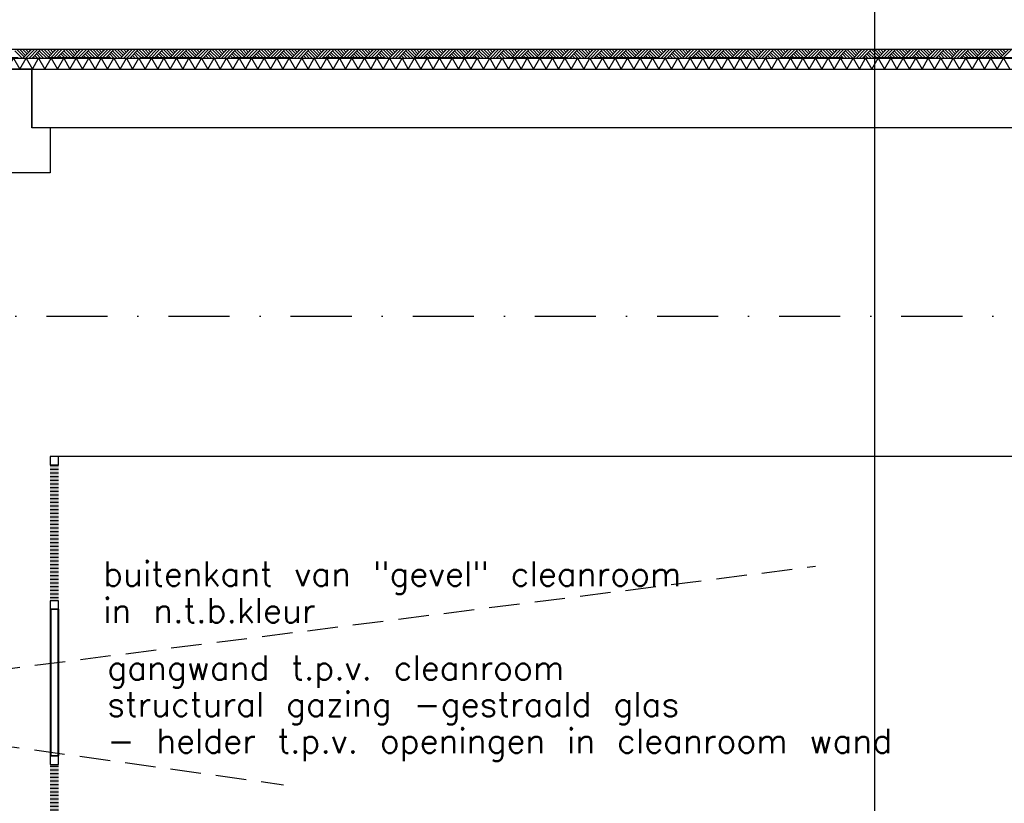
# Model space of a CAD drawing. Extents: x -6882 to 53094, y 98041 to 125706.
# Tile 8 of 15: x 14441 to 22503, y 109668 to 116085. Entities that reach past the tile are written whole.
import ezdxf
from ezdxf.enums import TextEntityAlignment as Align

# ---------------------------------------------------------------- set-up
doc = ezdxf.new("R2010")
doc.units = 0
doc.header["$LTSCALE"] = 1000
doc.header["$MEASUREMENT"] = 0
for name, pattern in [('DASHDOT', [1, 0.5, -0.25, 0, -0.25]), ('DASHED', [0.75, 0.5, -0.25]), ('HIDDEN', [0.375, 0.25, -0.125])]:
    doc.linetypes.add(name, pattern=pattern)
for name, color, linetype in [('B02', 7, 'CONTINUOUS'), ('B03', 7, 'CONTINUOUS'), ('B06', 7, 'CONTINUOUS')]:
    doc.layers.add(name, color=color, linetype=linetype)
doc.styles.add('TXT', font='txt.shx')

# ---------------------------------------------------------------- blocks, each defined once
blk = doc.blocks.new('*X0')
at = {"layer": 'B03', "color": 1, "linetype": 'Continuous'}
for p, q in [((-301.4, -270), (-231.4, -270)), ((-301.4, -300), (-231.4, -300)), ((-301.4, -330), (-231.4, -330)), ((-301.4, -360), (-231.4, -360)), ((-301.4, -390), (-231.4, -390)), ((-301.4, -420), (-231.4, -420)), ((-301.4, -450), (-231.4, -450)), ((-301.4, -480), (-231.4, -480)), ((-301.4, -510), (-231.4, -510)), ((-301.4, -540), (-231.4, -540)), ((-301.4, -570), (-231.4, -570)), ((-301.4, -600), (-231.4, -600)), ((-301.4, -630), (-231.4, -630)), ((-301.4, -660), (-231.4, -660)), ((-301.4, -690), (-231.4, -690)), ((-301.4, -720), (-231.4, -720)), ((-301.4, -750), (-231.4, -750)), ((-301.4, -780), (-231.4, -780)), ((-301.4, -810), (-231.4, -810)), ((-301.4, -840), (-231.4, -840)), ((-301.4, -870), (-231.4, -870)), ((-301.4, -900), (-231.4, -900)), ((-301.4, -930), (-231.4, -930)), ((-301.4, -960), (-231.4, -960)), ((-301.4, -990), (-231.4, -990)), ((-301.4, -1020), (-231.4, -1020)), ((-301.4, -1050), (-231.4, -1050)), ((-301.4, -1080), (-231.4, -1080)), ((-301.4, -1110), (-231.4, -1110)), ((-301.4, -1140), (-231.4, -1140)), ((-301.4, -1170), (-231.4, -1170)), ((-301.4, -1200), (-231.4, -1200)), ((-301.4, -1230), (-231.4, -1230)), ((-301.4, -1260), (-231.4, -1260)), ((-301.4, -1290), (-231.4, -1290)), ((-301.4, -1320), (-231.4, -1320)), ((-301.4, -1350), (-231.4, -1350))]:
    blk.add_line(p, q, dxfattribs=at)
blk = doc.blocks.new('*X1')
at = {"layer": 'B03', "color": 1, "linetype": 'Continuous'}
for p, q in [((-301.4, 270), (-231.4, 270)), ((-301.4, 240), (-231.4, 240)), ((-301.4, 210), (-231.4, 210)), ((-301.4, 180), (-231.4, 180)), ((-301.4, 150), (-231.4, 150)), ((-301.4, 120), (-231.4, 120)), ((-301.4, 90), (-231.4, 90)), ((-301.4, 60), (-231.4, 60)), ((-301.4, 30), (-231.4, 30)), ((-301.4, 0), (-231.4, 0)), ((-301.4, -30), (-231.4, -30)), ((-301.4, -60), (-231.4, -60)), ((-301.4, -90), (-231.4, -90)), ((-301.4, -120), (-231.4, -120)), ((-301.4, -150), (-231.4, -150)), ((-301.4, -180), (-231.4, -180)), ((-301.4, -210), (-231.4, -210)), ((-301.4, -240), (-231.4, -240)), ((-301.4, -270), (-231.4, -270)), ((-301.4, -300), (-231.4, -300)), ((-301.4, -330), (-231.4, -330)), ((-301.4, -360), (-231.4, -360)), ((-301.4, -390), (-231.4, -390)), ((-301.4, -420), (-231.4, -420)), ((-301.4, -450), (-231.4, -450)), ((-301.4, -480), (-231.4, -480)), ((-301.4, -510), (-231.4, -510)), ((-301.4, -540), (-231.4, -540)), ((-301.4, -570), (-231.4, -570)), ((-301.4, -600), (-231.4, -600)), ((-301.4, -630), (-231.4, -630)), ((-301.4, -660), (-231.4, -660)), ((-301.4, -690), (-231.4, -690)), ((-301.4, -720), (-231.4, -720)), ((-301.4, -750), (-231.4, -750)), ((-301.4, -780), (-231.4, -780)), ((-301.4, -810), (-231.4, -810)), ((-301.4, -840), (-231.4, -840)), ((-301.4, -870), (-231.4, -870)), ((-301.4, -900), (-231.4, -900)), ((-301.4, -930), (-231.4, -930)), ((-301.4, -960), (-231.4, -960)), ((-301.4, -990), (-231.4, -990)), ((-301.4, -1020), (-231.4, -1020)), ((-301.4, -1050), (-231.4, -1050)), ((-301.4, -1080), (-231.4, -1080)), ((-301.4, -1110), (-231.4, -1110)), ((-301.4, -1140), (-231.4, -1140)), ((-301.4, -1170), (-231.4, -1170)), ((-301.4, -1200), (-231.4, -1200)), ((-301.4, -1230), (-231.4, -1230)), ((-301.4, -1260), (-231.4, -1260)), ((-301.4, -1290), (-231.4, -1290)), ((-301.4, -1320), (-231.4, -1320)), ((-301.4, -1350), (-231.4, -1350))]:
    blk.add_line(p, q, dxfattribs=at)

msp = doc.modelspace()

# ---------------------------------------------------------------- linework, layer by layer
at = {"layer": 'B02', "color": 5, "linetype": 'Continuous'}
msp.add_line((21439.5, 122436.27), (21439.5, 98041), dxfattribs=at)
at = {"layer": 'B02', "color": 5, "linetype": 'DASHDOT'}
msp.add_line((657.71, 113657.32), (49115.71, 113657.32), dxfattribs=at)
at = {"layer": 'B03', "color": 34, "linetype": 'DASHED'}
msp.add_line((9428.59, 115774.8), (43179.5, 115774.8), dxfattribs=at)
at = {"layer": 'B03', "color": 7, "linetype": 'Continuous'}
msp.add_line((9439.5, 115842.79), (43179.5, 115842.79), dxfattribs=at)
at = {"layer": 'B03', "color": 5, "linetype": 'Continuous'}
for p, q in [((14401.5, 115830.79), (14464.5, 115767.79)), ((14414.5, 115842.79), (14477.5, 115780.79)), ((14439.5, 115842.79), (14489.5, 115792.79)), ((14464.5, 115842.79), (14501.5, 115804.79)), ((14539.5, 115842.79), (14464.5, 115767.79)), ((14489.5, 115842.79), (14514.5, 115817.79)), ((14564.5, 115842.79), (14489.5, 115767.79)), ((14514.5, 115842.79), (14527.5, 115830.79)), ((14589.5, 115842.79), (14514.5, 115767.79)), ((14614.5, 115842.79), (14539.5, 115767.79)), ((14551.5, 115780.79), (14564.5, 115767.79)), ((14564.5, 115792.79), (14589.5, 115767.79)), ((14577.5, 115804.79), (14614.5, 115767.79)), ((14589.5, 115817.79), (14639.5, 115767.79)), ((14601.5, 115830.79), (14664.5, 115767.79)), ((14614.5, 115842.79), (14677.5, 115780.79)), ((14639.5, 115842.79), (14689.5, 115792.79)), ((14664.5, 115842.79), (14701.5, 115804.79)), ((14739.5, 115842.79), (14664.5, 115767.79)), ((14689.5, 115842.79), (14714.5, 115817.79)), ((14764.5, 115842.79), (14689.5, 115767.79)), ((14714.5, 115842.79), (14727.5, 115830.79)), ((14789.5, 115842.79), (14714.5, 115767.79)), ((14814.5, 115842.79), (14739.5, 115767.79)), ((14751.5, 115780.79), (14764.5, 115767.79)), ((14764.5, 115792.79), (14789.5, 115767.79)), ((14777.5, 115804.79), (14814.5, 115767.79)), ((14789.5, 115817.79), (14839.5, 115767.79)), ((14801.5, 115830.79), (14864.5, 115767.79)), ((14814.5, 115842.79), (14877.5, 115780.79)), ((14839.5, 115842.79), (14889.5, 115792.79)), ((14864.5, 115842.79), (14901.5, 115804.79)), ((14939.5, 115842.79), (14864.5, 115767.79)), ((14889.5, 115842.79), (14914.5, 115817.79)), ((14964.5, 115842.79), (14889.5, 115767.79)), ((14914.5, 115842.79), (14927.5, 115830.79)), ((14989.5, 115842.79), (14914.5, 115767.79)), ((15014.5, 115842.79), (14939.5, 115767.79)), ((14951.5, 115780.79), (14964.5, 115767.79)), ((14964.5, 115792.79), (14989.5, 115767.79)), ((14977.5, 115804.79), (15014.5, 115767.79)), ((14989.5, 115817.79), (15039.5, 115767.79)), ((15001.5, 115830.79), (15064.5, 115767.79)), ((15014.5, 115842.79), (15077.5, 115780.79)), ((15039.5, 115842.79), (15089.5, 115792.79)), ((15064.5, 115842.79), (15101.5, 115804.79)), ((15139.5, 115842.79), (15064.5, 115767.79)), ((15089.5, 115842.79), (15114.5, 115817.79)), ((15164.5, 115842.79), (15089.5, 115767.79)), ((15114.5, 115842.79), (15127.5, 115830.79)), ((15189.5, 115842.79), (15114.5, 115767.79)), ((15214.5, 115842.79), (15139.5, 115767.79)), ((15151.5, 115780.79), (15164.5, 115767.79)), ((15164.5, 115792.79), (15189.5, 115767.79)), ((15177.5, 115804.79), (15214.5, 115767.79)), ((15189.5, 115817.79), (15239.5, 115767.79)), ((15201.5, 115830.79), (15264.5, 115767.79)), ((15214.5, 115842.79), (15277.5, 115780.79)), ((15239.5, 115842.79), (15289.5, 115792.79)), ((15264.5, 115842.79), (15301.5, 115804.79)), ((15339.5, 115842.79), (15264.5, 115767.79)), ((15289.5, 115842.79), (15314.5, 115817.79)), ((15364.5, 115842.79), (15289.5, 115767.79)), ((15314.5, 115842.79), (15327.5, 115830.79)), ((15389.5, 115842.79), (15314.5, 115767.79)), ((15414.5, 115842.79), (15339.5, 115767.79)), ((15351.5, 115780.79), (15364.5, 115767.79)), ((15364.5, 115792.79), (15389.5, 115767.79)), ((15377.5, 115804.79), (15414.5, 115767.79)), ((15389.5, 115817.79), (15439.5, 115767.79)), ((15401.5, 115830.79), (15464.5, 115767.79)), ((15414.5, 115842.79), (15477.5, 115780.79)), ((15439.5, 115842.79), (15489.5, 115792.79)), ((15464.5, 115842.79), (15501.5, 115804.79)), ((15539.5, 115842.79), (15464.5, 115767.79)), ((15489.5, 115842.79), (15514.5, 115817.79)), ((15564.5, 115842.79), (15489.5, 115767.79)), ((15514.5, 115842.79), (15527.5, 115830.79)), ((15589.5, 115842.79), (15514.5, 115767.79)), ((15614.5, 115842.79), (15539.5, 115767.79)), ((15551.5, 115780.79), (15564.5, 115767.79)), ((15564.5, 115792.79), (15589.5, 115767.79)), ((15577.5, 115804.79), (15614.5, 115767.79)), ((15589.5, 115817.79), (15639.5, 115767.79)), ((15601.5, 115830.79), (15664.5, 115767.79)), ((15614.5, 115842.79), (15677.5, 115780.79)), ((15639.5, 115842.79), (15689.5, 115792.79)), ((15664.5, 115842.79), (15701.5, 115804.79)), ((15739.5, 115842.79), (15664.5, 115767.79)), ((15689.5, 115842.79), (15714.5, 115817.79)), ((15764.5, 115842.79), (15689.5, 115767.79)), ((15714.5, 115842.79), (15727.5, 115830.79)), ((15789.5, 115842.79), (15714.5, 115767.79)), ((15814.5, 115842.79), (15739.5, 115767.79)), ((15751.5, 115780.79), (15764.5, 115767.79)), ((15764.5, 115792.79), (15789.5, 115767.79)), ((15777.5, 115804.79), (15814.5, 115767.79)), ((15789.5, 115817.79), (15839.5, 115767.79)), ((15801.5, 115830.79), (15864.5, 115767.79)), ((15814.5, 115842.79), (15877.5, 115780.79)), ((15839.5, 115842.79), (15889.5, 115792.79)), ((15864.5, 115842.79), (15901.5, 115804.79)), ((15939.5, 115842.79), (15864.5, 115767.79)), ((15889.5, 115842.79), (15914.5, 115817.79)), ((15964.5, 115842.79), (15889.5, 115767.79)), ((15914.5, 115842.79), (15927.5, 115830.79)), ((15989.5, 115842.79), (15914.5, 115767.79)), ((16014.5, 115842.79), (15939.5, 115767.79)), ((15951.5, 115780.79), (15964.5, 115767.79)), ((15964.5, 115792.79), (15989.5, 115767.79)), ((15977.5, 115804.79), (16014.5, 115767.79)), ((15989.5, 115817.79), (16039.5, 115767.79)), ((16001.5, 115830.79), (16064.5, 115767.79)), ((16014.5, 115842.79), (16077.5, 115780.79)), ((16039.5, 115842.79), (16089.5, 115792.79)), ((16064.5, 115842.79), (16101.5, 115804.79)), ((16139.5, 115842.79), (16064.5, 115767.79)), ((16089.5, 115842.79), (16114.5, 115817.79)), ((16164.5, 115842.79), (16089.5, 115767.79)), ((16114.5, 115842.79), (16127.5, 115830.79)), ((16189.5, 115842.79), (16114.5, 115767.79)), ((16214.5, 115842.79), (16139.5, 115767.79)), ((16151.5, 115780.79), (16164.5, 115767.79)), ((16164.5, 115792.79), (16189.5, 115767.79)), ((16177.5, 115804.79), (16214.5, 115767.79)), ((16189.5, 115817.79), (16239.5, 115767.79)), ((16201.5, 115830.79), (16264.5, 115767.79)), ((16214.5, 115842.79), (16277.5, 115780.79)), ((16239.5, 115842.79), (16289.5, 115792.79)), ((16264.5, 115842.79), (16301.5, 115804.79)), ((16339.5, 115842.79), (16264.5, 115767.79)), ((16289.5, 115842.79), (16314.5, 115817.79)), ((16364.5, 115842.79), (16289.5, 115767.79)), ((16314.5, 115842.79), (16327.5, 115830.79)), ((16389.5, 115842.79), (16314.5, 115767.79)), ((16414.5, 115842.79), (16339.5, 115767.79)), ((16351.5, 115780.79), (16364.5, 115767.79)), ((16364.5, 115792.79), (16389.5, 115767.79)), ((16377.5, 115804.79), (16414.5, 115767.79)), ((16389.5, 115817.79), (16439.5, 115767.79)), ((16401.5, 115830.79), (16464.5, 115767.79)), ((16414.5, 115842.79), (16477.5, 115780.79)), ((16439.5, 115842.79), (16489.5, 115792.79)), ((16464.5, 115842.79), (16501.5, 115804.79)), ((16539.5, 115842.79), (16464.5, 115767.79)), ((16489.5, 115842.79), (16514.5, 115817.79)), ((16564.5, 115842.79), (16489.5, 115767.79)), ((16514.5, 115842.79), (16527.5, 115830.79)), ((16589.5, 115842.79), (16514.5, 115767.79)), ((16614.5, 115842.79), (16539.5, 115767.79)), ((16551.5, 115780.79), (16564.5, 115767.79)), ((16564.5, 115792.79), (16589.5, 115767.79)), ((16577.5, 115804.79), (16614.5, 115767.79)), ((16589.5, 115817.79), (16639.5, 115767.79)), ((16601.5, 115830.79), (16664.5, 115767.79)), ((16614.5, 115842.79), (16677.5, 115780.79)), ((16639.5, 115842.79), (16689.5, 115792.79)), ((16664.5, 115842.79), (16701.5, 115804.79)), ((16739.5, 115842.79), (16664.5, 115767.79)), ((16689.5, 115842.79), (16714.5, 115817.79)), ((16764.5, 115842.79), (16689.5, 115767.79)), ((16714.5, 115842.79), (16727.5, 115830.79)), ((16789.5, 115842.79), (16714.5, 115767.79)), ((16814.5, 115842.79), (16739.5, 115767.79)), ((16751.5, 115780.79), (16764.5, 115767.79)), ((16764.5, 115792.79), (16789.5, 115767.79)), ((16777.5, 115804.79), (16814.5, 115767.79)), ((16789.5, 115817.79), (16839.5, 115767.79)), ((16801.5, 115830.79), (16864.5, 115767.79)), ((16814.5, 115842.79), (16877.5, 115780.79)), ((16839.5, 115842.79), (16889.5, 115792.79)), ((16864.5, 115842.79), (16901.5, 115804.79)), ((16939.5, 115842.79), (16864.5, 115767.79)), ((16889.5, 115842.79), (16914.5, 115817.79)), ((16964.5, 115842.79), (16889.5, 115767.79)), ((16914.5, 115842.79), (16927.5, 115830.79)), ((16989.5, 115842.79), (16914.5, 115767.79)), ((17014.5, 115842.79), (16939.5, 115767.79)), ((16951.5, 115780.79), (16964.5, 115767.79)), ((16964.5, 115792.79), (16989.5, 115767.79)), ((16977.5, 115804.79), (17014.5, 115767.79)), ((16989.5, 115817.79), (17039.5, 115767.79)), ((17001.5, 115830.79), (17064.5, 115767.79)), ((17014.5, 115842.79), (17077.5, 115780.79)), ((17039.5, 115842.79), (17089.5, 115792.79)), ((17064.5, 115842.79), (17101.5, 115804.79)), ((17139.5, 115842.79), (17064.5, 115767.79)), ((17089.5, 115842.79), (17114.5, 115817.79)), ((17164.5, 115842.79), (17089.5, 115767.79)), ((17114.5, 115842.79), (17127.5, 115830.79)), ((17189.5, 115842.79), (17114.5, 115767.79)), ((17214.5, 115842.79), (17139.5, 115767.79)), ((17151.5, 115780.79), (17164.5, 115767.79)), ((17164.5, 115792.79), (17189.5, 115767.79)), ((17177.5, 115804.79), (17214.5, 115767.79)), ((17189.5, 115817.79), (17239.5, 115767.79)), ((17201.5, 115830.79), (17264.5, 115767.79)), ((17214.5, 115842.79), (17277.5, 115780.79)), ((17239.5, 115842.79), (17289.5, 115792.79)), ((17264.5, 115842.79), (17301.5, 115804.79)), ((17339.5, 115842.79), (17264.5, 115767.79)), ((17289.5, 115842.79), (17314.5, 115817.79)), ((17364.5, 115842.79), (17289.5, 115767.79)), ((17314.5, 115842.79), (17327.5, 115830.79)), ((17389.5, 115842.79), (17314.5, 115767.79)), ((17414.5, 115842.79), (17339.5, 115767.79)), ((17351.5, 115780.79), (17364.5, 115767.79)), ((17364.5, 115792.79), (17389.5, 115767.79)), ((17377.5, 115804.79), (17414.5, 115767.79)), ((17389.5, 115817.79), (17439.5, 115767.79)), ((17401.5, 115830.79), (17464.5, 115767.79)), ((17414.5, 115842.79), (17477.5, 115780.79)), ((17439.5, 115842.79), (17489.5, 115792.79)), ((17464.5, 115842.79), (17501.5, 115804.79)), ((17539.5, 115842.79), (17464.5, 115767.79)), ((17489.5, 115842.79), (17514.5, 115817.79)), ((17564.5, 115842.79), (17489.5, 115767.79)), ((17514.5, 115842.79), (17527.5, 115830.79)), ((17589.5, 115842.79), (17514.5, 115767.79)), ((17614.5, 115842.79), (17539.5, 115767.79)), ((17551.5, 115780.79), (17564.5, 115767.79)), ((17564.5, 115792.79), (17589.5, 115767.79)), ((17577.5, 115804.79), (17614.5, 115767.79)), ((17589.5, 115817.79), (17639.5, 115767.79)), ((17601.5, 115830.79), (17664.5, 115767.79)), ((17614.5, 115842.79), (17677.5, 115780.79)), ((17639.5, 115842.79), (17689.5, 115792.79)), ((17664.5, 115842.79), (17701.5, 115804.79)), ((17739.5, 115842.79), (17664.5, 115767.79)), ((17689.5, 115842.79), (17714.5, 115817.79)), ((17764.5, 115842.79), (17689.5, 115767.79)), ((17714.5, 115842.79), (17727.5, 115830.79)), ((17789.5, 115842.79), (17714.5, 115767.79)), ((17814.5, 115842.79), (17739.5, 115767.79)), ((17751.5, 115780.79), (17764.5, 115767.79)), ((17764.5, 115792.79), (17789.5, 115767.79)), ((17777.5, 115804.79), (17814.5, 115767.79)), ((17789.5, 115817.79), (17839.5, 115767.79)), ((17801.5, 115830.79), (17864.5, 115767.79)), ((17814.5, 115842.79), (17877.5, 115780.79)), ((17839.5, 115842.79), (17889.5, 115792.79)), ((17864.5, 115842.79), (17901.5, 115804.79)), ((17939.5, 115842.79), (17864.5, 115767.79)), ((17889.5, 115842.79), (17914.5, 115817.79)), ((17964.5, 115842.79), (17889.5, 115767.79)), ((17914.5, 115842.79), (17927.5, 115830.79)), ((17989.5, 115842.79), (17914.5, 115767.79)), ((18014.5, 115842.79), (17939.5, 115767.79)), ((17951.5, 115780.79), (17964.5, 115767.79)), ((17964.5, 115792.79), (17989.5, 115767.79)), ((17977.5, 115804.79), (18014.5, 115767.79)), ((17989.5, 115817.79), (18039.5, 115767.79)), ((18001.5, 115830.79), (18064.5, 115767.79)), ((18014.5, 115842.79), (18077.5, 115780.79)), ((18039.5, 115842.79), (18089.5, 115792.79)), ((18064.5, 115842.79), (18101.5, 115804.79)), ((18139.5, 115842.79), (18064.5, 115767.79)), ((18089.5, 115842.79), (18114.5, 115817.79)), ((18164.5, 115842.79), (18089.5, 115767.79)), ((18114.5, 115842.79), (18127.5, 115830.79)), ((18189.5, 115842.79), (18114.5, 115767.79)), ((18214.5, 115842.79), (18139.5, 115767.79)), ((18151.5, 115780.79), (18164.5, 115767.79)), ((18164.5, 115792.79), (18189.5, 115767.79)), ((18177.5, 115804.79), (18214.5, 115767.79)), ((18189.5, 115817.79), (18239.5, 115767.79)), ((18201.5, 115830.79), (18264.5, 115767.79)), ((18214.5, 115842.79), (18277.5, 115780.79)), ((18239.5, 115842.79), (18289.5, 115792.79)), ((18264.5, 115842.79), (18301.5, 115804.79)), ((18339.5, 115842.79), (18264.5, 115767.79)), ((18289.5, 115842.79), (18314.5, 115817.79)), ((18364.5, 115842.79), (18289.5, 115767.79)), ((18314.5, 115842.79), (18327.5, 115830.79)), ((18389.5, 115842.79), (18314.5, 115767.79)), ((18414.5, 115842.79), (18339.5, 115767.79)), ((18351.5, 115780.79), (18364.5, 115767.79)), ((18364.5, 115792.79), (18389.5, 115767.79)), ((18377.5, 115804.79), (18414.5, 115767.79)), ((18389.5, 115817.79), (18439.5, 115767.79)), ((18401.5, 115830.79), (18464.5, 115767.79)), ((18414.5, 115842.79), (18477.5, 115780.79)), ((18439.5, 115842.79), (18489.5, 115792.79)), ((18464.5, 115842.79), (18501.5, 115804.79)), ((18539.5, 115842.79), (18464.5, 115767.79)), ((18489.5, 115842.79), (18514.5, 115817.79)), ((18564.5, 115842.79), (18489.5, 115767.79)), ((18514.5, 115842.79), (18527.5, 115830.79)), ((18589.5, 115842.79), (18514.5, 115767.79)), ((18614.5, 115842.79), (18539.5, 115767.79)), ((18551.5, 115780.79), (18564.5, 115767.79)), ((18564.5, 115792.79), (18589.5, 115767.79)), ((18577.5, 115804.79), (18614.5, 115767.79)), ((18589.5, 115817.79), (18639.5, 115767.79)), ((18601.5, 115830.79), (18664.5, 115767.79)), ((18614.5, 115842.79), (18677.5, 115780.79)), ((18639.5, 115842.79), (18689.5, 115792.79)), ((18664.5, 115842.79), (18701.5, 115804.79)), ((18739.5, 115842.79), (18664.5, 115767.79)), ((18689.5, 115842.79), (18714.5, 115817.79)), ((18764.5, 115842.79), (18689.5, 115767.79)), ((18714.5, 115842.79), (18727.5, 115830.79)), ((18789.5, 115842.79), (18714.5, 115767.79)), ((18814.5, 115842.79), (18739.5, 115767.79)), ((18751.5, 115780.79), (18764.5, 115767.79)), ((18764.5, 115792.79), (18789.5, 115767.79)), ((18777.5, 115804.79), (18814.5, 115767.79)), ((18789.5, 115817.79), (18839.5, 115767.79)), ((18801.5, 115830.79), (18864.5, 115767.79)), ((18814.5, 115842.79), (18877.5, 115780.79)), ((18839.5, 115842.79), (18889.5, 115792.79)), ((18864.5, 115842.79), (18901.5, 115804.79)), ((18939.5, 115842.79), (18864.5, 115767.79)), ((18889.5, 115842.79), (18914.5, 115817.79)), ((18964.5, 115842.79), (18889.5, 115767.79)), ((18914.5, 115842.79), (18927.5, 115830.79)), ((18989.5, 115842.79), (18914.5, 115767.79)), ((19014.5, 115842.79), (18939.5, 115767.79)), ((18951.5, 115780.79), (18964.5, 115767.79)), ((18964.5, 115792.79), (18989.5, 115767.79)), ((18977.5, 115804.79), (19014.5, 115767.79)), ((18989.5, 115817.79), (19039.5, 115767.79)), ((19001.5, 115830.79), (19064.5, 115767.79)), ((19014.5, 115842.79), (19077.5, 115780.79)), ((19039.5, 115842.79), (19089.5, 115792.79)), ((19064.5, 115842.79), (19101.5, 115804.79)), ((19139.5, 115842.79), (19064.5, 115767.79)), ((19089.5, 115842.79), (19114.5, 115817.79)), ((19164.5, 115842.79), (19089.5, 115767.79)), ((19114.5, 115842.79), (19127.5, 115830.79)), ((19189.5, 115842.79), (19114.5, 115767.79)), ((19214.5, 115842.79), (19139.5, 115767.79)), ((19151.5, 115780.79), (19164.5, 115767.79)), ((19164.5, 115792.79), (19189.5, 115767.79)), ((19177.5, 115804.79), (19214.5, 115767.79)), ((19189.5, 115817.79), (19239.5, 115767.79)), ((19201.5, 115830.79), (19264.5, 115767.79)), ((19214.5, 115842.79), (19277.5, 115780.79)), ((19239.5, 115842.79), (19289.5, 115792.79)), ((19264.5, 115842.79), (19301.5, 115804.79)), ((19339.5, 115842.79), (19264.5, 115767.79)), ((19289.5, 115842.79), (19314.5, 115817.79)), ((19364.5, 115842.79), (19289.5, 115767.79)), ((19314.5, 115842.79), (19327.5, 115830.79)), ((19389.5, 115842.79), (19314.5, 115767.79)), ((19414.5, 115842.79), (19339.5, 115767.79)), ((19351.5, 115780.79), (19364.5, 115767.79)), ((19364.5, 115792.79), (19389.5, 115767.79)), ((19377.5, 115804.79), (19414.5, 115767.79)), ((19389.5, 115817.79), (19439.5, 115767.79)), ((19401.5, 115830.79), (19464.5, 115767.79)), ((19414.5, 115842.79), (19477.5, 115780.79)), ((19439.5, 115842.79), (19489.5, 115792.79)), ((19464.5, 115842.79), (19501.5, 115804.79)), ((19539.5, 115842.79), (19464.5, 115767.79)), ((19489.5, 115842.79), (19514.5, 115817.79)), ((19564.5, 115842.79), (19489.5, 115767.79)), ((19514.5, 115842.79), (19527.5, 115830.79)), ((19589.5, 115842.79), (19514.5, 115767.79)), ((19614.5, 115842.79), (19539.5, 115767.79)), ((19551.5, 115780.79), (19564.5, 115767.79)), ((19564.5, 115792.79), (19589.5, 115767.79)), ((19577.5, 115804.79), (19614.5, 115767.79)), ((19589.5, 115817.79), (19639.5, 115767.79)), ((19601.5, 115830.79), (19664.5, 115767.79)), ((19614.5, 115842.79), (19677.5, 115780.79)), ((19639.5, 115842.79), (19689.5, 115792.79)), ((19664.5, 115842.79), (19701.5, 115804.79)), ((19739.5, 115842.79), (19664.5, 115767.79)), ((19689.5, 115842.79), (19714.5, 115817.79)), ((19764.5, 115842.79), (19689.5, 115767.79)), ((19714.5, 115842.79), (19727.5, 115830.79)), ((19789.5, 115842.79), (19714.5, 115767.79)), ((19814.5, 115842.79), (19739.5, 115767.79)), ((19751.5, 115780.79), (19764.5, 115767.79)), ((19764.5, 115792.79), (19789.5, 115767.79)), ((19777.5, 115804.79), (19814.5, 115767.79)), ((19789.5, 115817.79), (19839.5, 115767.79)), ((19801.5, 115830.79), (19864.5, 115767.79)), ((19814.5, 115842.79), (19877.5, 115780.79)), ((19839.5, 115842.79), (19889.5, 115792.79)), ((19864.5, 115842.79), (19901.5, 115804.79)), ((19939.5, 115842.79), (19864.5, 115767.79)), ((19889.5, 115842.79), (19914.5, 115817.79)), ((19964.5, 115842.79), (19889.5, 115767.79)), ((19914.5, 115842.79), (19927.5, 115830.79)), ((19989.5, 115842.79), (19914.5, 115767.79)), ((20014.5, 115842.79), (19939.5, 115767.79)), ((19951.5, 115780.79), (19964.5, 115767.79)), ((19964.5, 115792.79), (19989.5, 115767.79)), ((19977.5, 115804.79), (20014.5, 115767.79)), ((19989.5, 115817.79), (20039.5, 115767.79)), ((20001.5, 115830.79), (20064.5, 115767.79)), ((20014.5, 115842.79), (20077.5, 115780.79)), ((20039.5, 115842.79), (20089.5, 115792.79)), ((20064.5, 115842.79), (20101.5, 115804.79)), ((20139.5, 115842.79), (20064.5, 115767.79)), ((20089.5, 115842.79), (20114.5, 115817.79)), ((20164.5, 115842.79), (20089.5, 115767.79)), ((20114.5, 115842.79), (20127.5, 115830.79)), ((20189.5, 115842.79), (20114.5, 115767.79)), ((20214.5, 115842.79), (20139.5, 115767.79)), ((20151.5, 115780.79), (20164.5, 115767.79)), ((20164.5, 115792.79), (20189.5, 115767.79)), ((20177.5, 115804.79), (20214.5, 115767.79)), ((20189.5, 115817.79), (20239.5, 115767.79)), ((20201.5, 115830.79), (20264.5, 115767.79)), ((20214.5, 115842.79), (20277.5, 115780.79)), ((20239.5, 115842.79), (20289.5, 115792.79)), ((20264.5, 115842.79), (20301.5, 115804.79)), ((20339.5, 115842.79), (20264.5, 115767.79)), ((20289.5, 115842.79), (20314.5, 115817.79)), ((20364.5, 115842.79), (20289.5, 115767.79)), ((20314.5, 115842.79), (20327.5, 115830.79)), ((20389.5, 115842.79), (20314.5, 115767.79)), ((20414.5, 115842.79), (20339.5, 115767.79)), ((20351.5, 115780.79), (20364.5, 115767.79)), ((20364.5, 115792.79), (20389.5, 115767.79)), ((20377.5, 115804.79), (20414.5, 115767.79)), ((20389.5, 115817.79), (20439.5, 115767.79)), ((20401.5, 115830.79), (20464.5, 115767.79)), ((20414.5, 115842.79), (20477.5, 115780.79)), ((20439.5, 115842.79), (20489.5, 115792.79)), ((20464.5, 115842.79), (20501.5, 115804.79)), ((20539.5, 115842.79), (20464.5, 115767.79)), ((20489.5, 115842.79), (20514.5, 115817.79)), ((20564.5, 115842.79), (20489.5, 115767.79)), ((20514.5, 115842.79), (20527.5, 115830.79)), ((20589.5, 115842.79), (20514.5, 115767.79)), ((20614.5, 115842.79), (20539.5, 115767.79)), ((20551.5, 115780.79), (20564.5, 115767.79)), ((20564.5, 115792.79), (20589.5, 115767.79)), ((20577.5, 115804.79), (20614.5, 115767.79)), ((20589.5, 115817.79), (20639.5, 115767.79)), ((20601.5, 115830.79), (20664.5, 115767.79)), ((20614.5, 115842.79), (20677.5, 115780.79)), ((20639.5, 115842.79), (20689.5, 115792.79)), ((20664.5, 115842.79), (20701.5, 115804.79)), ((20739.5, 115842.79), (20664.5, 115767.79)), ((20689.5, 115842.79), (20714.5, 115817.79)), ((20764.5, 115842.79), (20689.5, 115767.79)), ((20714.5, 115842.79), (20727.5, 115830.79)), ((20789.5, 115842.79), (20714.5, 115767.79)), ((20814.5, 115842.79), (20739.5, 115767.79)), ((20751.5, 115780.79), (20764.5, 115767.79)), ((20764.5, 115792.79), (20789.5, 115767.79)), ((20777.5, 115804.79), (20814.5, 115767.79)), ((20789.5, 115817.79), (20839.5, 115767.79)), ((20801.5, 115830.79), (20864.5, 115767.79)), ((20814.5, 115842.79), (20877.5, 115780.79)), ((20839.5, 115842.79), (20889.5, 115792.79)), ((20864.5, 115842.79), (20901.5, 115804.79)), ((20939.5, 115842.79), (20864.5, 115767.79)), ((20889.5, 115842.79), (20914.5, 115817.79)), ((20964.5, 115842.79), (20889.5, 115767.79)), ((20914.5, 115842.79), (20927.5, 115830.79)), ((20989.5, 115842.79), (20914.5, 115767.79)), ((21014.5, 115842.79), (20939.5, 115767.79)), ((20951.5, 115780.79), (20964.5, 115767.79)), ((20964.5, 115792.79), (20989.5, 115767.79)), ((20977.5, 115804.79), (21014.5, 115767.79)), ((20989.5, 115817.79), (21039.5, 115767.79)), ((21001.5, 115830.79), (21064.5, 115767.79)), ((21014.5, 115842.79), (21077.5, 115780.79)), ((21039.5, 115842.79), (21089.5, 115792.79)), ((21064.5, 115842.79), (21101.5, 115804.79)), ((21139.5, 115842.79), (21064.5, 115767.79)), ((21089.5, 115842.79), (21114.5, 115817.79)), ((21164.5, 115842.79), (21089.5, 115767.79)), ((21114.5, 115842.79), (21127.5, 115830.79)), ((21189.5, 115842.79), (21114.5, 115767.79)), ((21214.5, 115842.79), (21139.5, 115767.79)), ((21151.5, 115780.79), (21164.5, 115767.79)), ((21164.5, 115792.79), (21189.5, 115767.79)), ((21177.5, 115804.79), (21214.5, 115767.79)), ((21189.5, 115817.79), (21239.5, 115767.79)), ((21201.5, 115830.79), (21264.5, 115767.79)), ((21214.5, 115842.79), (21277.5, 115780.79)), ((21239.5, 115842.79), (21289.5, 115792.79)), ((21264.5, 115842.79), (21301.5, 115804.79)), ((21339.5, 115842.79), (21264.5, 115767.79)), ((21289.5, 115842.79), (21314.5, 115817.79)), ((21364.5, 115842.79), (21289.5, 115767.79)), ((21314.5, 115842.79), (21327.5, 115830.79)), ((21389.5, 115842.79), (21314.5, 115767.79)), ((21414.5, 115842.79), (21339.5, 115767.79)), ((21351.5, 115780.79), (21364.5, 115767.79)), ((21364.5, 115792.79), (21389.5, 115767.79)), ((21377.5, 115804.79), (21414.5, 115767.79)), ((21389.5, 115817.79), (21439.5, 115767.79)), ((21401.5, 115830.79), (21464.5, 115767.79)), ((21414.5, 115842.79), (21477.5, 115780.79)), ((21439.5, 115842.79), (21489.5, 115792.79)), ((21464.5, 115842.79), (21501.5, 115804.79)), ((21539.5, 115842.79), (21464.5, 115767.79)), ((21489.5, 115842.79), (21514.5, 115817.79)), ((21564.5, 115842.79), (21489.5, 115767.79)), ((21514.5, 115842.79), (21527.5, 115830.79)), ((21589.5, 115842.79), (21514.5, 115767.79)), ((21614.5, 115842.79), (21539.5, 115767.79)), ((21551.5, 115780.79), (21564.5, 115767.79)), ((21564.5, 115792.79), (21589.5, 115767.79)), ((21577.5, 115804.79), (21614.5, 115767.79)), ((21589.5, 115817.79), (21639.5, 115767.79)), ((21601.5, 115830.79), (21664.5, 115767.79)), ((21614.5, 115842.79), (21677.5, 115780.79)), ((21639.5, 115842.79), (21689.5, 115792.79)), ((21664.5, 115842.79), (21701.5, 115804.79)), ((21739.5, 115842.79), (21664.5, 115767.79)), ((21689.5, 115842.79), (21714.5, 115817.79)), ((21764.5, 115842.79), (21689.5, 115767.79)), ((21714.5, 115842.79), (21727.5, 115830.79)), ((21789.5, 115842.79), (21714.5, 115767.79)), ((21814.5, 115842.79), (21739.5, 115767.79)), ((21751.5, 115780.79), (21764.5, 115767.79)), ((21764.5, 115792.79), (21789.5, 115767.79)), ((21777.5, 115804.79), (21814.5, 115767.79)), ((21789.5, 115817.79), (21839.5, 115767.79)), ((21801.5, 115830.79), (21864.5, 115767.79)), ((21814.5, 115842.79), (21877.5, 115780.79)), ((21839.5, 115842.79), (21889.5, 115792.79)), ((21864.5, 115842.79), (21901.5, 115804.79)), ((21939.5, 115842.79), (21864.5, 115767.79)), ((21889.5, 115842.79), (21914.5, 115817.79)), ((21964.5, 115842.79), (21889.5, 115767.79)), ((21914.5, 115842.79), (21927.5, 115830.79)), ((21989.5, 115842.79), (21914.5, 115767.79)), ((22014.5, 115842.79), (21939.5, 115767.79)), ((21951.5, 115780.79), (21964.5, 115767.79)), ((21964.5, 115792.79), (21989.5, 115767.79)), ((21977.5, 115804.79), (22014.5, 115767.79)), ((21989.5, 115817.79), (22039.5, 115767.79)), ((22001.5, 115830.79), (22064.5, 115767.79)), ((22014.5, 115842.79), (22077.5, 115780.79)), ((22039.5, 115842.79), (22089.5, 115792.79)), ((22064.5, 115842.79), (22101.5, 115804.79)), ((22139.5, 115842.79), (22064.5, 115767.79)), ((22089.5, 115842.79), (22114.5, 115817.79)), ((22164.5, 115842.79), (22089.5, 115767.79)), ((22114.5, 115842.79), (22127.5, 115830.79)), ((22189.5, 115842.79), (22114.5, 115767.79)), ((22214.5, 115842.79), (22139.5, 115767.79)), ((22151.5, 115780.79), (22164.5, 115767.79)), ((22164.5, 115792.79), (22189.5, 115767.79)), ((22177.5, 115804.79), (22214.5, 115767.79)), ((22189.5, 115817.79), (22239.5, 115767.79)), ((22201.5, 115830.79), (22264.5, 115767.79)), ((22214.5, 115842.79), (22277.5, 115780.79)), ((22239.5, 115842.79), (22289.5, 115792.79)), ((22264.5, 115842.79), (22301.5, 115804.79)), ((22339.5, 115842.79), (22264.5, 115767.79)), ((22289.5, 115842.79), (22314.5, 115817.79)), ((22364.5, 115842.79), (22289.5, 115767.79)), ((22314.5, 115842.79), (22327.5, 115830.79)), ((22389.5, 115842.79), (22314.5, 115767.79)), ((22414.5, 115842.79), (22339.5, 115767.79)), ((22351.5, 115780.79), (22364.5, 115767.79)), ((22364.5, 115792.79), (22389.5, 115767.79)), ((22377.5, 115804.79), (22414.5, 115767.79)), ((22389.5, 115817.79), (22439.5, 115767.79)), ((22401.5, 115830.79), (22464.5, 115767.79)), ((22414.5, 115842.79), (22477.5, 115780.79)), ((22439.5, 115842.79), (22489.5, 115792.79)), ((22464.5, 115842.79), (22501.5, 115804.79)), ((22539.5, 115842.79), (22464.5, 115767.79)), ((22489.5, 115842.79), (22514.5, 115817.79)), ((22564.5, 115842.79), (22489.5, 115767.79)), ((14692.5, 111257.32), (14692.5, 110057.32)), ((14756.5, 111257.32), (14756.5, 110057.32))]:
    msp.add_line(p, q, dxfattribs=at)
at = {"layer": 'B03', "color": 1, "linetype": 'Continuous'}
for p, q in [((9414.5, 115770.16), (43179.5, 115770.16)), ((9414.5, 115680.16), (43179.5, 115680.16)), ((14689.5, 111257.32), (14689.5, 110057.32)), ((14695.5, 111257.32), (14689.5, 111257.32)), ((14695.5, 111257.32), (14695.5, 110057.32)), ((14753.5, 111257.32), (14753.5, 110057.32)), ((14759.5, 111257.32), (14753.5, 111257.32)), ((14759.5, 111257.32), (14759.5, 110057.32)), ((14695.5, 110057.32), (14689.5, 110057.32)), ((14759.5, 110057.32), (14753.5, 110057.32))]:
    msp.add_line(p, q, dxfattribs=at)
at = {"layer": 'B03', "color": 2, "linetype": 'Continuous'}
for p, q in [((14189.5, 115682.04), (14539.5, 115682.04)), ((14539.5, 115682.04), (14539.5, 115202.04)), ((14539.5, 115680.16), (28339.5, 115680.16)), ((14539.5, 115200.16), (14539.5, 115680.16)), ((14539.5, 115202.04), (14689.5, 115202.04)), ((28339.5, 115200.16), (14539.5, 115200.16)), ((14689.5, 115202.04), (14689.5, 114830.16)), ((14689.5, 114830.16), (13989.5, 114830.16)), ((42589.5, 112507.32), (14689.5, 112507.32))]:
    msp.add_line(p, q, dxfattribs=at)
at = {"layer": 'B03', "color": 1, "linetype": 'HIDDEN'}
for q in [(20956.29, 111609.35), (16601.32, 109820.54)]:
    msp.add_line((11961.44, 110468.44), q, dxfattribs=at)
at = {"layer": 'B03', "color": 5, "linetype": 'Continuous'}
for points in [[(14339.3, 115680.16), (14390.6, 115770.16), (14441.9, 115680.16)], [(14441.9, 115680.16), (14493.2, 115770.16), (14544.5, 115680.16)], [(14544.5, 115680.16), (14595.8, 115770.16), (14647.1, 115680.16)], [(14647.1, 115680.16), (14698.4, 115770.16), (14749.7, 115680.16)], [(14749.7, 115680.16), (14801, 115770.16), (14852.3, 115680.16)], [(14852.3, 115680.16), (14903.6, 115770.16), (14954.9, 115680.16)], [(14954.9, 115680.16), (15006.2, 115770.16), (15057.5, 115680.16)], [(15057.5, 115680.16), (15108.8, 115770.16), (15160.1, 115680.16)], [(15160.1, 115680.16), (15211.4, 115770.16), (15262.7, 115680.16)], [(15262.7, 115680.16), (15314, 115770.16), (15365.3, 115680.16)], [(15365.3, 115680.16), (15416.6, 115770.16), (15467.9, 115680.16)], [(15467.9, 115680.16), (15519.2, 115770.16), (15570.5, 115680.16)], [(15570.5, 115680.16), (15621.8, 115770.16), (15673.1, 115680.16)], [(15673.1, 115680.16), (15724.4, 115770.16), (15775.7, 115680.16)], [(15775.7, 115680.16), (15827, 115770.16), (15878.3, 115680.16)], [(15878.3, 115680.16), (15929.6, 115770.16), (15980.9, 115680.16)], [(15980.9, 115680.16), (16032.2, 115770.16), (16083.5, 115680.16)], [(16083.5, 115680.16), (16134.8, 115770.16), (16186.1, 115680.16)], [(16186.1, 115680.16), (16237.4, 115770.16), (16288.7, 115680.16)], [(16288.7, 115680.16), (16340, 115770.16), (16391.3, 115680.16)], [(16391.3, 115680.16), (16442.6, 115770.16), (16493.9, 115680.16)], [(16493.9, 115680.16), (16545.2, 115770.16), (16596.5, 115680.16)], [(16596.5, 115680.16), (16647.8, 115770.16), (16699.1, 115680.16)], [(16699.1, 115680.16), (16750.4, 115770.16), (16801.7, 115680.16)], [(16801.7, 115680.16), (16853, 115770.16), (16904.3, 115680.16)], [(16904.3, 115680.16), (16955.6, 115770.16), (17006.9, 115680.16)], [(17006.9, 115680.16), (17058.2, 115770.16), (17109.5, 115680.16)], [(17109.5, 115680.16), (17160.8, 115770.16), (17212.1, 115680.16)], [(17212.1, 115680.16), (17263.4, 115770.16), (17314.7, 115680.16)], [(17314.7, 115680.16), (17366, 115770.16), (17417.3, 115680.16)], [(17417.3, 115680.16), (17468.6, 115770.16), (17519.9, 115680.16)], [(17519.9, 115680.16), (17571.2, 115770.16), (17622.5, 115680.16)], [(17622.5, 115680.16), (17673.8, 115770.16), (17725.1, 115680.16)], [(17725.1, 115680.16), (17776.4, 115770.16), (17827.7, 115680.16)], [(17827.7, 115680.16), (17879, 115770.16), (17930.3, 115680.16)], [(17930.3, 115680.16), (17981.6, 115770.16), (18032.9, 115680.16)], [(18032.9, 115680.16), (18084.2, 115770.16), (18135.5, 115680.16)], [(18135.5, 115680.16), (18186.8, 115770.16), (18238.1, 115680.16)], [(18238.1, 115680.16), (18289.4, 115770.16), (18340.7, 115680.16)], [(18340.7, 115680.16), (18392, 115770.16), (18443.3, 115680.16)], [(18443.3, 115680.16), (18494.6, 115770.16), (18545.9, 115680.16)], [(18545.9, 115680.16), (18597.2, 115770.16), (18648.5, 115680.16)], [(18648.5, 115680.16), (18699.8, 115770.16), (18751.1, 115680.16)], [(18751.1, 115680.16), (18802.4, 115770.16), (18853.7, 115680.16)], [(18853.7, 115680.16), (18905, 115770.16), (18956.3, 115680.16)], [(18956.3, 115680.16), (19007.6, 115770.16), (19058.9, 115680.16)], [(19058.9, 115680.16), (19110.2, 115770.16), (19161.5, 115680.16)], [(19161.5, 115680.16), (19212.8, 115770.16), (19264.1, 115680.16)], [(19264.1, 115680.16), (19315.4, 115770.16), (19366.7, 115680.16)], [(19366.7, 115680.16), (19418, 115770.16), (19469.3, 115680.16)], [(19469.3, 115680.16), (19520.6, 115770.16), (19571.9, 115680.16)], [(19571.9, 115680.16), (19623.2, 115770.16), (19674.5, 115680.16)], [(19674.5, 115680.16), (19725.8, 115770.16), (19777.1, 115680.16)], [(19777.1, 115680.16), (19828.4, 115770.16), (19879.7, 115680.16)], [(19879.7, 115680.16), (19931, 115770.16), (19982.3, 115680.16)], [(19982.3, 115680.16), (20033.6, 115770.16), (20084.9, 115680.16)], [(20084.9, 115680.16), (20136.2, 115770.16), (20187.5, 115680.16)], [(20187.5, 115680.16), (20238.8, 115770.16), (20290.1, 115680.16)], [(20290.1, 115680.16), (20341.4, 115770.16), (20392.7, 115680.16)], [(20392.7, 115680.16), (20444, 115770.16), (20495.3, 115680.16)], [(20495.3, 115680.16), (20546.6, 115770.16), (20597.9, 115680.16)], [(20597.9, 115680.16), (20649.2, 115770.16), (20700.5, 115680.16)], [(20700.5, 115680.16), (20751.8, 115770.16), (20803.1, 115680.16)], [(20803.1, 115680.16), (20854.4, 115770.16), (20905.7, 115680.16)], [(20905.7, 115680.16), (20957, 115770.16), (21008.3, 115680.16)], [(21008.3, 115680.16), (21059.6, 115770.16), (21110.9, 115680.16)], [(21110.9, 115680.16), (21162.2, 115770.16), (21213.5, 115680.16)], [(21213.5, 115680.16), (21264.8, 115770.16), (21316.1, 115680.16)], [(21316.1, 115680.16), (21367.4, 115770.16), (21418.7, 115680.16)], [(21418.7, 115680.16), (21470, 115770.16), (21521.3, 115680.16)], [(21521.3, 115680.16), (21572.6, 115770.16), (21623.9, 115680.16)], [(21623.9, 115680.16), (21675.2, 115770.16), (21726.5, 115680.16)], [(21726.5, 115680.16), (21777.8, 115770.16), (21829.1, 115680.16)], [(21829.1, 115680.16), (21880.4, 115770.16), (21931.7, 115680.16)], [(21931.7, 115680.16), (21983, 115770.16), (22034.3, 115680.16)], [(22034.3, 115680.16), (22085.6, 115770.16), (22136.9, 115680.16)], [(22136.9, 115680.16), (22188.2, 115770.16), (22239.5, 115680.16)], [(22239.5, 115680.16), (22290.8, 115770.16), (22342.1, 115680.16)], [(22342.1, 115680.16), (22393.4, 115770.16), (22444.7, 115680.16)], [(22444.7, 115680.16), (22496, 115770.16), (22547.3, 115680.16)]]:
    msp.add_lwpolyline(points, dxfattribs=at)
at = {"layer": 'B03', "color": 7, "linetype": 'Continuous'}
for points in [[(14689.5, 112437.32), (14759.5, 112437.32), (14759.5, 112507.32), (14689.5, 112507.32)], [(14689.5, 111257.32), (14759.5, 111257.32), (14759.5, 111327.32), (14689.5, 111327.32)], [(14689.5, 109987.32), (14759.5, 109987.32), (14759.5, 110057.32), (14689.5, 110057.32)]]:
    msp.add_lwpolyline(points, close=True, dxfattribs=at)
at = {"layer": 'B03', "color": 34, "linetype": 'Continuous'}
for points in [[(14759.5, 112437.32), (14689.5, 112437.32), (14689.5, 112437.32), (14759.5, 112437.32)], [(14759.5, 111257.32), (14689.5, 111257.32), (14689.5, 111257.32), (14759.5, 111257.32)], [(14759.5, 110057.32), (14689.5, 110057.32), (14689.5, 110057.32), (14759.5, 110057.32)]]:
    msp.add_lwpolyline(points, close=True, dxfattribs=at)
at = {"layer": 'B03', "color": 5, "linetype": 'Continuous'}
for points in [[(14689.5, 111327.32), (14759.5, 111327.32), (14689.5, 112437.32), (14759.5, 112437.32)], [(14689.5, 108327.32), (14759.5, 108327.32), (14689.5, 109987.32), (14759.5, 109987.32)]]:
    msp.add_solid(points, dxfattribs=at)

# ---------------------------------------------------------------- block references
for name, p in [('*X0', (14990.95, 112703.63)), ('*X1', (14990.95, 109703.63))]:
    msp.add_blockref(name, p, dxfattribs=at)

# ---------------------------------------------------------------- texts
at = {"layer": 'B06', "color": 7, "linetype": 'Continuous', "style": 'TXT'}
for s, p in [('buitenkant van "gevel" cleanroom ', (15124.29, 111647.35)), ('in n.t.b.kleur', (15124.29, 111347.35)), ('gangwand t.p.v. cleanroom ', (15158.29, 110879.35)), ('structural gazing -gestraald glas ', (15158.29, 110579.35)), ('- helder t.p.v. openingen in cleanroom wand', (15158.29, 110279.35))]:
    msp.add_text(s, height=200, dxfattribs=at).set_placement(p, align=Align.TOP_LEFT)

doc.saveas('drawing.dxf')
